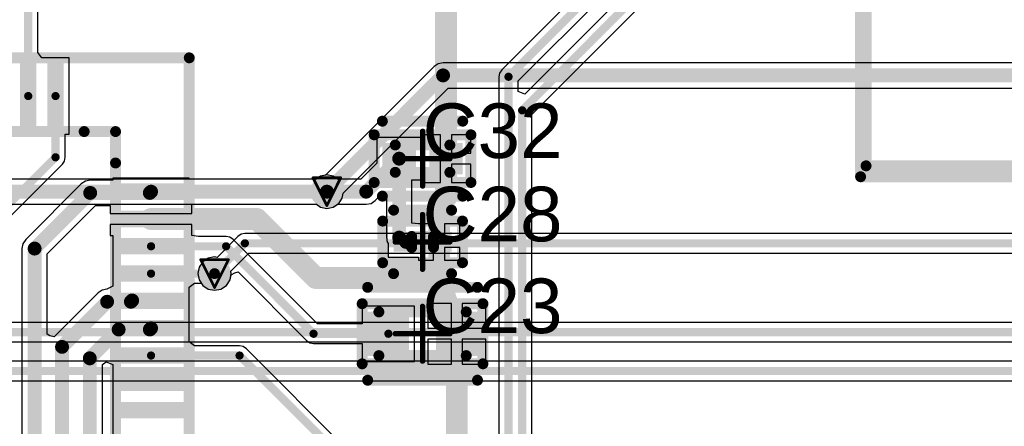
# Model space of a CAD drawing. Header units: millimetres. Extents: x 9.4 to 105.2, y 7.6 to 67.1.
# Tile 148 of 152: x 73 to 91, y 44.9 to 52.3. Entities that reach past the tile are written whole.
import ezdxf

# ---------------------------------------------------------------- set-up
doc = ezdxf.new("R2010")
doc.units = ezdxf.units.MM
for name, color, linetype in [('BottomLayer', 5, 'Continuous'), ('BottomSolder', 6, 'Continuous'), ('DrillDrawing', 1, 'Continuous'), ('Mechanical16', 56, 'Continuous'), ('Mechanical2', 216, 'Continuous'), ('Mechanical3', 76, 'Continuous'), ('Mechanical5', 56, 'Continuous'), ('TopLayer', 1, 'Continuous'), ('TopOverlay', 2, 'Continuous'), ('TopPaste', 8, 'Continuous'), ('TopSolder', 216, 'Continuous'), ('ViaHoleLayer', 16, 'Continuous')]:
    doc.layers.add(name, color=color, linetype=linetype)
doc.styles.add('Arial', font='arial.ttf', dxfattribs={"height": 0.2})

msp = doc.modelspace()

# ---------------------------------------------------------------- hatches: boundary and pattern name
at = {"layer": 'BottomLayer'}
h = msp.add_hatch(color=5, dxfattribs=at)
edge = h.paths.add_edge_path()
edge.add_arc((78.638, 49.18), 0.2, 0, 360)
h = msp.add_hatch(color=5, dxfattribs=at)
edge = h.paths.add_edge_path()
edge.add_arc((76.581, 47.68), 0.2, 0, 360)
at = {"layer": 'BottomSolder'}
h = msp.add_hatch(color=6, dxfattribs=at)
edge = h.paths.add_edge_path()
edge.add_arc((78.638, 49.18), 0.3, 0, 360)
h = msp.add_hatch(color=6, dxfattribs=at)
edge = h.paths.add_edge_path()
edge.add_arc((76.581, 47.68), 0.3, 0, 360)
at = {"layer": 'TopLayer'}
for points in [[(73.017, 51.53), (73.317, 51.53), (73.317, 50.33), (73.017, 50.33)], [(73.517, 51.53), (73.817, 51.53), (73.817, 50.33), (73.517, 50.33)], [(79.655, 50.07), (80.27, 50.07), (80.27, 49.498), (79.655, 49.498)], [(80.512, 50.07), (81.127, 50.07), (81.127, 49.498), (80.512, 49.498)], [(74.817, 49.33), (76.017, 49.33), (76.017, 49.03), (74.817, 49.03)], [(74.817, 48.83), (76.017, 48.83), (76.017, 48.53), (74.817, 48.53)], [(79.86, 48.441), (80.316, 48.441), (80.316, 48.079), (79.86, 48.079)], [(80.466, 48.441), (80.922, 48.441), (80.922, 48.079), (80.466, 48.079)], [(74.817, 48.33), (76.017, 48.33), (76.017, 48.03), (74.817, 48.03)], [(74.817, 47.83), (76.017, 47.83), (76.017, 47.53), (74.817, 47.53)], [(74.817, 47.33), (76.017, 47.33), (76.017, 47.03), (74.817, 47.03)], [(79.385, 46.985), (80.143, 46.985), (80.143, 46.173), (79.385, 46.173)], [(80.639, 46.985), (81.397, 46.985), (81.397, 46.173), (80.639, 46.173)], [(74.817, 46.83), (76.017, 46.83), (76.017, 46.53), (74.817, 46.53)], [(74.817, 46.33), (76.017, 46.33), (76.017, 46.03), (74.817, 46.03)], [(74.817, 45.83), (76.017, 45.83), (76.017, 45.53), (74.817, 45.53)], [(74.817, 45.33), (76.017, 45.33), (76.017, 45.03), (74.817, 45.03)]]:
    msp.add_hatch(color=1, dxfattribs=at).paths.add_polyline_path(points)
h = msp.add_hatch(color=1, dxfattribs=at)
edge = h.paths.add_edge_path()
edge.add_arc((78.638, 49.18), 0.2, 0, 360)
h = msp.add_hatch(color=1, dxfattribs=at)
edge = h.paths.add_edge_path()
edge.add_arc((76.581, 47.68), 0.2, 0, 360)
at = {"layer": 'TopPaste'}
for points in [[(73.017, 51.53), (73.317, 51.53), (73.317, 50.33), (73.017, 50.33)], [(73.517, 51.53), (73.817, 51.53), (73.817, 50.33), (73.517, 50.33)], [(79.655, 50.07), (80.27, 50.07), (80.27, 49.498), (79.655, 49.498)], [(80.512, 50.07), (81.127, 50.07), (81.127, 49.498), (80.512, 49.498)], [(74.817, 49.33), (76.017, 49.33), (76.017, 49.03), (74.817, 49.03)], [(74.817, 48.83), (76.017, 48.83), (76.017, 48.53), (74.817, 48.53)], [(79.86, 48.441), (80.316, 48.441), (80.316, 48.079), (79.86, 48.079)], [(80.466, 48.441), (80.922, 48.441), (80.922, 48.079), (80.466, 48.079)], [(74.817, 48.33), (76.017, 48.33), (76.017, 48.03), (74.817, 48.03)], [(74.817, 47.83), (76.017, 47.83), (76.017, 47.53), (74.817, 47.53)], [(74.817, 47.33), (76.017, 47.33), (76.017, 47.03), (74.817, 47.03)], [(79.385, 46.985), (80.143, 46.985), (80.143, 46.173), (79.385, 46.173)], [(80.639, 46.985), (81.397, 46.985), (81.397, 46.173), (80.639, 46.173)], [(74.817, 46.83), (76.017, 46.83), (76.017, 46.53), (74.817, 46.53)], [(74.817, 46.33), (76.017, 46.33), (76.017, 46.03), (74.817, 46.03)], [(74.817, 45.83), (76.017, 45.83), (76.017, 45.53), (74.817, 45.53)], [(74.817, 45.33), (76.017, 45.33), (76.017, 45.03), (74.817, 45.03)]]:
    msp.add_hatch(color=8, dxfattribs=at).paths.add_polyline_path(points)
at = {"layer": 'TopSolder'}
for points in [[(73.017, 51.53), (73.317, 51.53), (73.317, 50.33), (73.017, 50.33)], [(73.517, 51.53), (73.817, 51.53), (73.817, 50.33), (73.517, 50.33)], [(79.655, 50.07), (80.27, 50.07), (80.27, 49.498), (79.655, 49.498)], [(80.512, 50.07), (81.127, 50.07), (81.127, 49.498), (80.512, 49.498)], [(74.817, 49.33), (76.017, 49.33), (76.017, 49.03), (74.817, 49.03)], [(74.817, 48.83), (76.017, 48.83), (76.017, 48.53), (74.817, 48.53)], [(79.86, 48.441), (80.316, 48.441), (80.316, 48.079), (79.86, 48.079)], [(80.466, 48.441), (80.922, 48.441), (80.922, 48.079), (80.466, 48.079)], [(74.817, 48.33), (76.017, 48.33), (76.017, 48.03), (74.817, 48.03)], [(74.817, 47.83), (76.017, 47.83), (76.017, 47.53), (74.817, 47.53)], [(74.817, 47.33), (76.017, 47.33), (76.017, 47.03), (74.817, 47.03)], [(79.385, 46.985), (80.143, 46.985), (80.143, 46.173), (79.385, 46.173)], [(80.639, 46.985), (81.397, 46.985), (81.397, 46.173), (80.639, 46.173)], [(74.817, 46.83), (76.017, 46.83), (76.017, 46.53), (74.817, 46.53)], [(74.817, 46.33), (76.017, 46.33), (76.017, 46.03), (74.817, 46.03)], [(74.817, 45.83), (76.017, 45.83), (76.017, 45.53), (74.817, 45.53)], [(74.817, 45.33), (76.017, 45.33), (76.017, 45.03), (74.817, 45.03)]]:
    msp.add_hatch(color=216, dxfattribs=at).paths.add_polyline_path(points)
h = msp.add_hatch(color=216, dxfattribs=at)
edge = h.paths.add_edge_path()
edge.add_arc((78.638, 49.18), 0.3, 0, 360)
h = msp.add_hatch(color=216, dxfattribs=at)
edge = h.paths.add_edge_path()
edge.add_arc((76.581, 47.68), 0.3, 0, 360)
at = {"layer": 'ViaHoleLayer'}
h = msp.add_hatch(color=16, dxfattribs=at)
edge = h.paths.add_edge_path()
edge.add_arc((78.638, 49.18), 0.1, 0, 360)
h = msp.add_hatch(color=16, dxfattribs=at)
edge = h.paths.add_edge_path()
edge.add_arc((76.581, 47.68), 0.1, 0, 360)

# ---------------------------------------------------------------- linework, layer by layer
at = {"layer": 'BottomLayer'}
for p, q in [((80.603, 51.472), (78.612, 49.481)), ((80.678, 51.522), (80.603, 51.472)), ((80.766, 51.539), (80.678, 51.522)), ((101.03, 51.539), (80.766, 51.539)), ((78.939, 49.153), (80.862, 51.077)), ((80.862, 51.077), (101.03, 51.077)), ((78.521, 49.463), (78.445, 49.411)), ((78.612, 49.481), (78.521, 49.463)), ((78.445, 49.411), (62.439, 49.411)), ((78.855, 48.964), (78.921, 49.063)), ((78.921, 49.063), (78.939, 49.153)), ((62.535, 48.949), (78.445, 48.949)), ((78.445, 48.949), (78.521, 48.897)), ((78.521, 48.897), (78.638, 48.874)), ((78.638, 48.874), (78.755, 48.897)), ((78.755, 48.897), (78.855, 48.964)), ((77.009, 48.361), (76.626, 47.977)), ((77.067, 48.399), (77.009, 48.361)), ((77.136, 48.413), (77.067, 48.399)), ((100.301, 48.413), (77.136, 48.413)), ((76.581, 47.986), (76.464, 47.963)), ((76.626, 47.977), (76.581, 47.986)), ((76.878, 47.725), (77.209, 48.056)), ((77.209, 48.056), (100.375, 48.056)), ((76.298, 47.797), (76.275, 47.68)), ((76.365, 47.896), (76.298, 47.797)), ((76.464, 47.963), (76.365, 47.896)), ((76.275, 47.68), (76.298, 47.563)), ((76.864, 47.563), (76.887, 47.68)), ((76.887, 47.68), (76.878, 47.725)), ((76.298, 47.563), (76.365, 47.464)), ((76.365, 47.464), (76.464, 47.397)), ((76.698, 47.397), (76.797, 47.464)), ((76.797, 47.464), (76.864, 47.563)), ((76.464, 47.397), (76.581, 47.374)), ((76.581, 47.374), (76.698, 47.397)), ((100.479, 46.787), (71.616, 46.787)), ((71.616, 46.431), (100.553, 46.431)), ((101.061, 46.076), (67.409, 46.076)), ((67.409, 45.719), (101.061, 45.719))]:
    msp.add_line(p, q, dxfattribs=at)
for points, const_width in [([(78.638, 49.18), (80.766, 51.308)], 0.254), ([(80.766, 51.308), (101.645, 51.308)], 0.254), ([(62.439, 49.18), (78.638, 49.18)], 0.254), ([(76.581, 47.68), (77.136, 48.235)], 0.15), ([(77.136, 48.235), (100.375, 48.235)], 0.15), ([(71.374, 46.609), (100.553, 46.609)], 0.15), ([(67.167, 45.898), (101.645, 45.898)], 0.15)]:
    msp.add_lwpolyline(points, dxfattribs=dict(at, const_width=const_width))
for points, const_width in [([(80.703, 51.308, 1), (80.83, 51.308, 1)], 0.127), ([(80.703, 51.308, 1), (80.83, 51.308, 1)], 0.127), ([(78.575, 49.18, 1), (78.702, 49.18, 1)], 0.127), ([(78.575, 49.18, 1), (78.702, 49.18, 1)], 0.127), ([(77.098, 48.235, 1), (77.173, 48.235, 1)], 0.075), ([(77.098, 48.235, 1), (77.173, 48.235, 1)], 0.075), ([(76.543, 47.68, 1), (76.619, 47.68, 1)], 0.075)]:
    msp.add_lwpolyline(points, format="xyb", close=True, dxfattribs=dict(at, const_width=const_width))
at = {"layer": 'DrillDrawing', "const_width": 0.0508}
for points in [[(78.384, 49.434), (78.892, 49.434)], [(78.384, 49.434), (78.638, 48.926)], [(78.638, 48.926), (78.892, 49.434)], [(76.327, 47.934), (76.835, 47.934)], [(76.327, 47.934), (76.581, 47.426)], [(76.581, 47.426), (76.835, 47.934)]]:
    msp.add_lwpolyline(points, dxfattribs=at)
at = {"layer": 'DrillDrawing', "const_width": 0.0254}
for points in [[(78.372, 49.434, 1), (78.397, 49.434, 1)], [(78.372, 49.434, 1), (78.397, 49.434, 1)], [(78.88, 49.434, 1), (78.905, 49.434, 1)], [(78.88, 49.434, 1), (78.905, 49.434, 1)], [(78.626, 48.926, 1), (78.651, 48.926, 1)], [(78.626, 48.926, 1), (78.651, 48.926, 1)], [(76.314, 47.934, 1), (76.34, 47.934, 1)], [(76.314, 47.934, 1), (76.34, 47.934, 1)], [(76.822, 47.934, 1), (76.848, 47.934, 1)], [(76.822, 47.934, 1), (76.848, 47.934, 1)], [(76.568, 47.426, 1), (76.594, 47.426, 1)], [(76.568, 47.426, 1), (76.594, 47.426, 1)]]:
    msp.add_lwpolyline(points, format="xyb", close=True, dxfattribs=at)
at = {"layer": 'Mechanical16', "const_width": 0.1}
for points in [[(80.391, 49.284), (80.391, 50.284)], [(79.891, 49.784), (80.891, 49.784)], [(80.391, 47.76), (80.391, 48.76)], [(79.891, 48.26), (80.891, 48.26)], [(80.391, 46.079), (80.391, 47.079)], [(79.891, 46.579), (80.891, 46.579)]]:
    msp.add_lwpolyline(points, dxfattribs=at)
at = {"layer": 'Mechanical16', "const_width": 0.05}
for points in [[(80.366, 50.284, 1), (80.416, 50.284, 1)], [(79.866, 49.784, 1), (79.916, 49.784, 1)], [(80.866, 49.784, 1), (80.916, 49.784, 1)], [(80.366, 49.284, 1), (80.416, 49.284, 1)], [(80.366, 48.76, 1), (80.416, 48.76, 1)], [(79.866, 48.26, 1), (79.916, 48.26, 1)], [(80.866, 48.26, 1), (80.916, 48.26, 1)], [(80.366, 47.76, 1), (80.416, 47.76, 1)], [(80.366, 47.079, 1), (80.416, 47.079, 1)], [(79.866, 46.579, 1), (79.916, 46.579, 1)], [(80.866, 46.579, 1), (80.916, 46.579, 1)], [(80.366, 46.079, 1), (80.416, 46.079, 1)]]:
    msp.add_lwpolyline(points, format="xyb", close=True, dxfattribs=at)
at = {"layer": 'Mechanical2', "const_width": 0.2}
for points in [[(88.515, 49.653), (88.515, 61.853)], [(60.567, 50.28), (74.767, 50.28)], [(74.767, 36.08), (74.767, 50.28)], [(79.891, 49.534), (79.891, 50.034)], [(79.891, 50.034), (80.891, 50.034)], [(80.891, 49.534), (80.891, 50.034)], [(79.891, 49.534), (80.891, 49.534)], [(88.515, 49.653), (100.715, 49.653)], [(80.191, 48.16), (80.191, 48.36)], [(80.191, 48.36), (80.591, 48.36)], [(80.591, 48.16), (80.591, 48.36)], [(80.191, 48.16), (80.591, 48.16)], [(79.591, 46.179), (79.591, 46.979)], [(79.591, 46.979), (81.191, 46.979)], [(81.191, 46.179), (81.191, 46.979)], [(79.591, 46.179), (81.191, 46.179)]]:
    msp.add_lwpolyline(points, dxfattribs=at)
at = {"layer": 'Mechanical2', "const_width": 0.1}
for points in [[(74.717, 50.28, 1), (74.817, 50.28, 1)], [(74.717, 50.28, 1), (74.817, 50.28, 1)], [(79.841, 50.034, 1), (79.941, 50.034, 1)], [(79.841, 50.034, 1), (79.941, 50.034, 1)], [(80.841, 50.034, 1), (80.941, 50.034, 1)], [(80.841, 50.034, 1), (80.941, 50.034, 1)], [(79.841, 49.534, 1), (79.941, 49.534, 1)], [(79.841, 49.534, 1), (79.941, 49.534, 1)], [(80.841, 49.534, 1), (80.941, 49.534, 1)], [(80.841, 49.534, 1), (80.941, 49.534, 1)], [(88.465, 49.653, 1), (88.565, 49.653, 1)], [(88.465, 49.653, 1), (88.565, 49.653, 1)], [(80.141, 48.36, 1), (80.241, 48.36, 1)], [(80.141, 48.36, 1), (80.241, 48.36, 1)], [(80.541, 48.36, 1), (80.641, 48.36, 1)], [(80.541, 48.36, 1), (80.641, 48.36, 1)], [(80.141, 48.16, 1), (80.241, 48.16, 1)], [(80.141, 48.16, 1), (80.241, 48.16, 1)], [(80.541, 48.16, 1), (80.641, 48.16, 1)], [(80.541, 48.16, 1), (80.641, 48.16, 1)], [(79.541, 46.979, 1), (79.641, 46.979, 1)], [(79.541, 46.979, 1), (79.641, 46.979, 1)], [(81.141, 46.979, 1), (81.241, 46.979, 1)], [(81.141, 46.979, 1), (81.241, 46.979, 1)], [(79.541, 46.179, 1), (79.641, 46.179, 1)], [(79.541, 46.179, 1), (79.641, 46.179, 1)], [(81.141, 46.179, 1), (81.241, 46.179, 1)], [(81.141, 46.179, 1), (81.241, 46.179, 1)]]:
    msp.add_lwpolyline(points, format="xyb", close=True, dxfattribs=at)
at = {"layer": 'Mechanical3', "const_width": 0.2}
for points in [[(88.415, 49.453), (88.415, 62.053)], [(59.217, 51.63), (76.117, 51.63)], [(76.117, 34.73), (76.117, 51.63)], [(79.505, 49.348), (79.505, 50.22)], [(79.505, 50.22), (81.277, 50.22)], [(81.277, 49.348), (81.277, 50.22)], [(79.505, 49.348), (81.277, 49.348)], [(88.415, 49.453), (100.815, 49.453)], [(79.66, 47.879), (79.66, 48.641)], [(79.66, 48.641), (81.122, 48.641)], [(81.122, 47.879), (81.122, 48.641)], [(79.66, 47.879), (81.122, 47.879)], [(79.285, 46.029), (79.285, 47.129)], [(79.285, 47.129), (81.497, 47.129)], [(81.497, 46.029), (81.497, 47.129)], [(79.285, 46.029), (81.497, 46.029)]]:
    msp.add_lwpolyline(points, dxfattribs=at)
at = {"layer": 'Mechanical3', "const_width": 0.1}
for points in [[(76.067, 51.63, 1), (76.167, 51.63, 1)], [(76.067, 51.63, 1), (76.167, 51.63, 1)], [(79.455, 50.22, 1), (79.555, 50.22, 1)], [(79.455, 50.22, 1), (79.555, 50.22, 1)], [(81.227, 50.22, 1), (81.327, 50.22, 1)], [(81.227, 50.22, 1), (81.327, 50.22, 1)], [(79.455, 49.348, 1), (79.555, 49.348, 1)], [(79.455, 49.348, 1), (79.555, 49.348, 1)], [(81.227, 49.348, 1), (81.327, 49.348, 1)], [(81.227, 49.348, 1), (81.327, 49.348, 1)], [(88.365, 49.453, 1), (88.465, 49.453, 1)], [(88.365, 49.453, 1), (88.465, 49.453, 1)], [(79.61, 48.641, 1), (79.71, 48.641, 1)], [(79.61, 48.641, 1), (79.71, 48.641, 1)], [(81.072, 48.641, 1), (81.172, 48.641, 1)], [(81.072, 48.641, 1), (81.172, 48.641, 1)], [(79.61, 47.879, 1), (79.71, 47.879, 1)], [(79.61, 47.879, 1), (79.71, 47.879, 1)], [(81.072, 47.879, 1), (81.172, 47.879, 1)], [(81.072, 47.879, 1), (81.172, 47.879, 1)], [(79.235, 47.129, 1), (79.335, 47.129, 1)], [(79.235, 47.129, 1), (79.335, 47.129, 1)], [(81.447, 47.129, 1), (81.547, 47.129, 1)], [(81.447, 47.129, 1), (81.547, 47.129, 1)], [(79.235, 46.029, 1), (79.335, 46.029, 1)], [(79.235, 46.029, 1), (79.335, 46.029, 1)], [(81.447, 46.029, 1), (81.547, 46.029, 1)], [(81.447, 46.029, 1), (81.547, 46.029, 1)]]:
    msp.add_lwpolyline(points, format="xyb", close=True, dxfattribs=at)
at = {"layer": 'Mechanical5', "const_width": 0.2}
for points in [[(88.415, 49.453), (88.415, 62.053)], [(59.217, 51.63), (76.117, 51.63)], [(76.117, 34.73), (76.117, 51.63)], [(79.505, 49.348), (79.505, 50.22)], [(79.505, 50.22), (81.277, 50.22)], [(81.277, 49.348), (81.277, 50.22)], [(79.505, 49.348), (81.277, 49.348)], [(88.415, 49.453), (100.815, 49.453)], [(79.66, 47.879), (79.66, 48.641)], [(79.66, 48.641), (81.122, 48.641)], [(81.122, 47.879), (81.122, 48.641)], [(79.66, 47.879), (81.122, 47.879)], [(79.285, 46.029), (79.285, 47.129)], [(79.285, 47.129), (81.497, 47.129)], [(81.497, 46.029), (81.497, 47.129)], [(79.285, 46.029), (81.497, 46.029)]]:
    msp.add_lwpolyline(points, dxfattribs=at)
at = {"layer": 'Mechanical5', "const_width": 0.1}
for points in [[(76.067, 51.63, 1), (76.167, 51.63, 1)], [(76.067, 51.63, 1), (76.167, 51.63, 1)], [(79.455, 50.22, 1), (79.555, 50.22, 1)], [(79.455, 50.22, 1), (79.555, 50.22, 1)], [(81.227, 50.22, 1), (81.327, 50.22, 1)], [(81.227, 50.22, 1), (81.327, 50.22, 1)], [(79.455, 49.348, 1), (79.555, 49.348, 1)], [(79.455, 49.348, 1), (79.555, 49.348, 1)], [(81.227, 49.348, 1), (81.327, 49.348, 1)], [(81.227, 49.348, 1), (81.327, 49.348, 1)], [(88.365, 49.453, 1), (88.465, 49.453, 1)], [(88.365, 49.453, 1), (88.465, 49.453, 1)], [(79.61, 48.641, 1), (79.71, 48.641, 1)], [(79.61, 48.641, 1), (79.71, 48.641, 1)], [(81.072, 48.641, 1), (81.172, 48.641, 1)], [(81.072, 48.641, 1), (81.172, 48.641, 1)], [(79.61, 47.879, 1), (79.71, 47.879, 1)], [(79.61, 47.879, 1), (79.71, 47.879, 1)], [(81.072, 47.879, 1), (81.172, 47.879, 1)], [(81.072, 47.879, 1), (81.172, 47.879, 1)], [(79.235, 47.129, 1), (79.335, 47.129, 1)], [(79.235, 47.129, 1), (79.335, 47.129, 1)], [(81.447, 47.129, 1), (81.547, 47.129, 1)], [(81.447, 47.129, 1), (81.547, 47.129, 1)], [(79.235, 46.029, 1), (79.335, 46.029, 1)], [(79.235, 46.029, 1), (79.335, 46.029, 1)], [(81.447, 46.029, 1), (81.547, 46.029, 1)], [(81.447, 46.029, 1), (81.547, 46.029, 1)]]:
    msp.add_lwpolyline(points, format="xyb", close=True, dxfattribs=at)
at = {"layer": 'TopLayer'}
for p, q in [((89.416, 58.985), (81.84, 51.409)), ((82.144, 51.209), (89.668, 58.733)), ((89.467, 58.172), (82.262, 50.967)), ((82.394, 50.595), (89.719, 57.92)), ((73.346, 51.727), (73.346, 56.329)), ((73.417, 51.63), (73.346, 51.727)), ((73.917, 51.63), (73.417, 51.63)), ((73.917, 50.23), (73.917, 51.63)), ((81.84, 51.409), (81.801, 51.351)), ((81.801, 51.351), (81.787, 51.283)), ((81.787, 51.283), (81.787, 42.012)), ((82.144, 51.016), (82.144, 51.209)), ((82.262, 50.967), (82.144, 51.016)), ((82.394, 41.019), (82.394, 50.595)), ((73.846, 49.809), (73.846, 50.23)), ((73.846, 50.23), (73.917, 50.23)), ((80.362, 50.17), (79.555, 50.17)), ((79.555, 50.17), (79.555, 49.704)), ((80.72, 50.22), (80.362, 50.22)), ((80.362, 50.22), (80.362, 50.17)), ((80.72, 49.784), (80.72, 50.22)), ((81.277, 50.22), (80.92, 50.22)), ((80.92, 50.22), (80.92, 49.884)), ((81.277, 49.884), (81.277, 50.22)), ((73.832, 49.741), (73.846, 49.809)), ((80.72, 49.348), (80.72, 49.784)), ((80.92, 49.884), (81.277, 49.884)), ((71.552, 47.442), (73.793, 49.683)), ((73.793, 49.683), (73.832, 49.741)), ((79.555, 49.704), (79.263, 49.411)), ((81.277, 49.684), (80.92, 49.684)), ((80.92, 49.684), (80.92, 49.348)), ((81.277, 49.348), (81.277, 49.684)), ((76.117, 49.43), (74.717, 49.43)), ((74.717, 49.43), (74.717, 49.388)), ((76.117, 49.411), (76.117, 49.43)), ((78.521, 49.463), (78.445, 49.411)), ((78.638, 49.486), (78.521, 49.463)), ((78.755, 49.463), (78.638, 49.486)), ((78.832, 49.411), (78.755, 49.463)), ((74.139, 49.321), (73.121, 48.302)), ((74.214, 49.371), (74.139, 49.321)), ((74.303, 49.388), (74.214, 49.371)), ((74.717, 49.388), (74.303, 49.388)), ((78.445, 49.411), (76.117, 49.411)), ((79.263, 49.411), (78.832, 49.411)), ((80.194, 48.602), (80.194, 49.398)), ((80.194, 49.398), (80.362, 49.398)), ((80.362, 49.398), (80.362, 49.348)), ((80.362, 49.348), (80.72, 49.348)), ((80.92, 49.348), (81.277, 49.348)), ((79.522, 49.016), (79.614, 49.108)), ((79.614, 49.108), (79.731, 49.059)), ((73.516, 48.042), (74.399, 48.926)), ((74.399, 48.926), (74.667, 48.926)), ((74.667, 48.926), (74.667, 48.78)), ((76.167, 48.78), (76.167, 48.949)), ((76.167, 48.949), (78.445, 48.949)), ((78.445, 48.949), (78.521, 48.897)), ((78.521, 48.897), (78.638, 48.874)), ((78.638, 48.874), (78.755, 48.897)), ((78.755, 48.897), (78.832, 48.949)), ((78.832, 48.949), (79.358, 48.949)), ((79.358, 48.949), (79.447, 48.966)), ((79.447, 48.966), (79.522, 49.016)), ((79.731, 49.059), (79.731, 48.339)), ((74.667, 48.78), (76.167, 48.78)), ((76.167, 48.58), (74.667, 48.58)), ((74.667, 48.58), (74.667, 48.38)), ((76.167, 48.38), (76.167, 48.58)), ((80.316, 48.591), (80.194, 48.602)), ((80.594, 48.591), (80.316, 48.591)), ((80.316, 48.591), (80.316, 48.591)), ((80.594, 48.26), (80.594, 48.591)), ((81.072, 48.591), (80.794, 48.591)), ((80.794, 48.591), (80.794, 48.36)), ((81.072, 48.36), (81.072, 48.591)), ((74.667, 48.38), (74.717, 48.38)), ((74.717, 48.38), (74.717, 47.93)), ((76.285, 48.358), (76.167, 48.38)), ((76.793, 48.358), (76.285, 48.358)), ((76.861, 48.345), (76.793, 48.358)), ((76.919, 48.306), (76.861, 48.345)), ((79.731, 48.339), (79.736, 48.313)), ((80.794, 48.36), (81.072, 48.36)), ((73.07, 48.227), (73.053, 48.138)), ((73.121, 48.302), (73.07, 48.227)), ((78.467, 46.758), (76.919, 48.306)), ((79.736, 48.313), (79.737, 48.286)), ((79.737, 48.286), (79.745, 48.269)), ((79.745, 48.269), (79.749, 48.25)), ((79.749, 48.25), (79.76, 48.232)), ((79.76, 48.232), (79.76, 47.979)), ((80.594, 47.929), (80.594, 48.26)), ((81.072, 48.16), (80.794, 48.16)), ((80.794, 48.16), (80.794, 47.929)), ((81.072, 47.929), (81.072, 48.16)), ((73.053, 48.138), (73.053, 41.425)), ((73.516, 46.57), (73.516, 48.042)), ((79.76, 47.979), (80.316, 47.979)), ((80.316, 47.979), (80.316, 47.929)), ((74.717, 47.93), (74.717, 47.451)), ((80.316, 47.929), (80.594, 47.929)), ((80.794, 47.929), (81.072, 47.929)), ((76.864, 47.563), (76.883, 47.658)), ((76.883, 47.658), (76.949, 47.695)), ((76.949, 47.695), (77.01, 47.71)), ((77.01, 47.71), (78.267, 46.453)), ((74.717, 47.451), (74.617, 47.399)), ((76.117, 47.43), (76.215, 47.502)), ((76.215, 47.502), (76.339, 47.502)), ((76.339, 47.502), (76.365, 47.464)), ((76.365, 47.464), (76.464, 47.397)), ((76.698, 47.397), (76.797, 47.464)), ((76.797, 47.464), (76.864, 47.563)), ((74.449, 47.329), (73.643, 46.522)), ((74.524, 47.379), (74.449, 47.329)), ((74.605, 47.395), (74.524, 47.379)), ((74.617, 47.399), (74.605, 47.395)), ((76.117, 46.93), (76.117, 47.43)), ((76.464, 47.397), (76.581, 47.374)), ((76.581, 47.374), (76.698, 47.397)), ((80.243, 47.085), (79.285, 47.085)), ((79.285, 47.085), (79.285, 46.758)), ((80.243, 46.073), (80.243, 47.085)), ((80.918, 47.135), (80.489, 47.135)), ((80.489, 47.135), (80.489, 46.679)), ((80.918, 46.679), (80.918, 47.135)), ((81.547, 47.135), (81.118, 47.135)), ((81.118, 47.135), (81.118, 46.679)), ((81.547, 46.679), (81.547, 47.135)), ((76.117, 46.43), (76.117, 46.93)), ((79.285, 46.758), (78.467, 46.758)), ((73.566, 46.539), (73.516, 46.57)), ((73.643, 46.522), (73.566, 46.539)), ((80.489, 46.679), (80.918, 46.679)), ((81.118, 46.679), (81.547, 46.679)), ((76.215, 46.358), (76.117, 46.43)), ((77.038, 46.358), (76.215, 46.358)), ((77.106, 46.345), (77.038, 46.358)), ((78.267, 46.453), (78.325, 46.414)), ((78.325, 46.414), (78.393, 46.401)), ((78.393, 46.401), (79.285, 46.401)), ((79.285, 46.401), (79.285, 46.073)), ((80.918, 46.479), (80.489, 46.479)), ((80.489, 46.479), (80.489, 46.023)), ((80.918, 46.023), (80.918, 46.479)), ((81.547, 46.479), (81.118, 46.479)), ((81.118, 46.479), (81.118, 46.023)), ((81.547, 46.023), (81.547, 46.479)), ((77.164, 46.306), (77.106, 46.345)), ((81.365, 42.105), (77.164, 46.306)), ((74.526, 46.014), (74.595, 46.068)), ((74.526, 37.282), (74.526, 46.014)), ((74.595, 46.068), (74.717, 46.014)), ((74.717, 46.014), (74.717, 45.93)), ((79.285, 46.073), (80.243, 46.073)), ((80.489, 46.023), (80.918, 46.023)), ((81.118, 46.023), (81.547, 46.023)), ((74.717, 45.93), (74.717, 45.93)), ((74.717, 45.93), (74.717, 45.93)), ((74.717, 45.93), (74.717, 45.43)), ((74.717, 45.43), (74.717, 45.303)), ((74.717, 45.303), (74.717, 44.557))]:
    msp.add_line(p, q, dxfattribs=at)
for points, const_width in [([(81.966, 51.283), (89.713, 59.03)], 0.15), ([(82.216, 50.669), (89.764, 58.217)], 0.15), ([(73.167, 50.93), (73.167, 56.403)], 0.15), ([(80.82, 49.784), (80.82, 52.634)], 0.4), ([(81.966, 41.123), (81.966, 51.283)], 0.15), ([(73.667, 49.809), (73.667, 50.93)], 0.15), ([(82.216, 41.019), (82.216, 50.669)], 0.15), ([(80.82, 49.072), (80.82, 49.784)], 0.4), ([(71.374, 47.516), (73.667, 49.809)], 0.15), ([(79.358, 49.18), (79.962, 49.784)], 0.254), ([(79.962, 48.339), (79.962, 49.784)], 0.254), ([(73.284, 48.138), (74.303, 49.157)], 0.254), ([(74.303, 49.157), (75.394, 49.157)], 0.254), ([(75.394, 49.157), (75.417, 49.18)], 0.254), ([(75.417, 49.18), (78.638, 49.18)], 0.254), ([(78.638, 49.18), (79.358, 49.18)], 0.254), ([(80.694, 48.946), (80.82, 49.072)], 0.4), ([(80.694, 48.26), (80.694, 48.946)], 0.4), ([(75.417, 48.68), (77.355, 48.68)], 0.4), ([(77.355, 48.68), (78.435, 47.6)], 0.4), ([(79.962, 48.339), (80.088, 48.26)], 0.254), ([(80.694, 47.826), (80.694, 48.26)], 0.4), ([(73.284, 37.409), (73.284, 48.138)], 0.254), ([(75.417, 48.18), (76.793, 48.18)], 0.15), ([(76.793, 48.18), (78.393, 46.579)], 0.15), ([(80.467, 47.6), (80.694, 47.826)], 0.4), ([(80.694, 47.6), (80.694, 47.826)], 0.4), ([(78.435, 47.6), (80.467, 47.6)], 0.4), ([(80.694, 47.6), (81.018, 46.579)], 0.4), ([(75.417, 47.68), (76.581, 47.68)], 0.15), ([(73.787, 46.339), (74.613, 47.165)], 0.254), ([(74.613, 47.165), (75.048, 47.165)], 0.254), ([(75.048, 47.165), (75.071, 47.188)], 0.254), ([(74.295, 46.129), (74.823, 46.657)], 0.254), ([(74.823, 46.657), (75.394, 46.657)], 0.254), ([(75.394, 46.657), (75.417, 46.68)], 0.254), ([(81.018, 43.137), (81.018, 46.579)], 0.4), ([(78.393, 46.579), (79.764, 46.579)], 0.15), ([(73.787, 36.957), (73.787, 46.339)], 0.254), ([(74.295, 37.167), (74.295, 46.129)], 0.254), ([(75.417, 46.18), (77.038, 46.18)], 0.15), ([(77.038, 46.18), (81.41, 41.808)], 0.15)]:
    msp.add_lwpolyline(points, dxfattribs=dict(at, const_width=const_width))
for points, const_width in [([(81.928, 51.283, 1), (82.003, 51.283, 1)], 0.075), ([(81.928, 51.283, 1), (82.003, 51.283, 1)], 0.075), ([(73.13, 50.93, 1), (73.205, 50.93, 1)], 0.075), ([(73.63, 50.93, 1), (73.705, 50.93, 1)], 0.075), ([(82.178, 50.669, 1), (82.253, 50.669, 1)], 0.075), ([(82.178, 50.669, 1), (82.253, 50.669, 1)], 0.075), ([(80.72, 49.784, 1), (80.92, 49.784, 1)], 0.2), ([(80.72, 49.784, 1), (80.92, 49.784, 1)], 0.2), ([(73.63, 49.809, 1), (73.705, 49.809, 1)], 0.075), ([(73.63, 49.809, 1), (73.705, 49.809, 1)], 0.075), ([(79.899, 49.784, 1), (80.026, 49.784, 1)], 0.127), ([(79.899, 49.784, 1), (80.026, 49.784, 1)], 0.127), ([(74.239, 49.157, 1), (74.366, 49.157, 1)], 0.127), ([(74.239, 49.157, 1), (74.366, 49.157, 1)], 0.127), ([(75.331, 49.157, 1), (75.458, 49.157, 1)], 0.127), ([(75.331, 49.157, 1), (75.458, 49.157, 1)], 0.127), ([(75.354, 49.18, 1), (75.481, 49.18, 1)], 0.127), ([(75.354, 49.18, 1), (75.481, 49.18, 1)], 0.127), ([(78.575, 49.18, 1), (78.702, 49.18, 1)], 0.127), ([(78.575, 49.18, 1), (78.702, 49.18, 1)], 0.127), ([(79.295, 49.18, 1), (79.422, 49.18, 1)], 0.127), ([(79.295, 49.18, 1), (79.422, 49.18, 1)], 0.127), ([(80.72, 49.072, 1), (80.92, 49.072, 1)], 0.2), ([(80.72, 49.072, 1), (80.92, 49.072, 1)], 0.2), ([(80.594, 48.946, 1), (80.794, 48.946, 1)], 0.2), ([(80.594, 48.946, 1), (80.794, 48.946, 1)], 0.2), ([(75.317, 48.68, 1), (75.517, 48.68, 1)], 0.2), ([(77.255, 48.68, 1), (77.455, 48.68, 1)], 0.2), ([(77.255, 48.68, 1), (77.455, 48.68, 1)], 0.2), ([(79.899, 48.339, 1), (80.026, 48.339, 1)], 0.127), ([(79.899, 48.339, 1), (80.026, 48.339, 1)], 0.127), ([(80.025, 48.26, 1), (80.152, 48.26, 1)], 0.127), ([(80.594, 48.26, 1), (80.794, 48.26, 1)], 0.2), ([(80.594, 48.26, 1), (80.794, 48.26, 1)], 0.2), ([(73.221, 48.138, 1), (73.348, 48.138, 1)], 0.127), ([(73.221, 48.138, 1), (73.348, 48.138, 1)], 0.127), ([(75.38, 48.18, 1), (75.455, 48.18, 1)], 0.075), ([(76.755, 48.18, 1), (76.83, 48.18, 1)], 0.075), ([(76.755, 48.18, 1), (76.83, 48.18, 1)], 0.075), ([(80.594, 47.826, 1), (80.794, 47.826, 1)], 0.2), ([(80.594, 47.826, 1), (80.794, 47.826, 1)], 0.2), ([(80.594, 47.826, 1), (80.794, 47.826, 1)], 0.2), ([(78.335, 47.6, 1), (78.535, 47.6, 1)], 0.2), ([(78.335, 47.6, 1), (78.535, 47.6, 1)], 0.2), ([(80.367, 47.6, 1), (80.567, 47.6, 1)], 0.2), ([(80.367, 47.6, 1), (80.567, 47.6, 1)], 0.2), ([(80.594, 47.6, 1), (80.794, 47.6, 1)], 0.2), ([(80.594, 47.6, 1), (80.794, 47.6, 1)], 0.2), ([(75.38, 47.68, 1), (75.455, 47.68, 1)], 0.075), ([(76.543, 47.68, 1), (76.619, 47.68, 1)], 0.075), ([(74.549, 47.165, 1), (74.676, 47.165, 1)], 0.127), ([(74.549, 47.165, 1), (74.676, 47.165, 1)], 0.127), ([(74.984, 47.165, 1), (75.111, 47.165, 1)], 0.127), ([(74.984, 47.165, 1), (75.111, 47.165, 1)], 0.127), ([(75.007, 47.188, 1), (75.134, 47.188, 1)], 0.127), ([(74.76, 46.657, 1), (74.887, 46.657, 1)], 0.127), ([(74.76, 46.657, 1), (74.887, 46.657, 1)], 0.127), ([(75.331, 46.657, 1), (75.458, 46.657, 1)], 0.127), ([(75.331, 46.657, 1), (75.458, 46.657, 1)], 0.127), ([(75.354, 46.68, 1), (75.481, 46.68, 1)], 0.127), ([(80.918, 46.579, 1), (81.118, 46.579, 1)], 0.2), ([(80.918, 46.579, 1), (81.118, 46.579, 1)], 0.2), ([(78.356, 46.579, 1), (78.431, 46.579, 1)], 0.075), ([(78.356, 46.579, 1), (78.431, 46.579, 1)], 0.075), ([(79.727, 46.579, 1), (79.802, 46.579, 1)], 0.075), ([(73.723, 46.339, 1), (73.85, 46.339, 1)], 0.127), ([(73.723, 46.339, 1), (73.85, 46.339, 1)], 0.127), ([(74.231, 46.129, 1), (74.359, 46.129, 1)], 0.127), ([(74.231, 46.129, 1), (74.359, 46.129, 1)], 0.127), ([(75.38, 46.18, 1), (75.455, 46.18, 1)], 0.075), ([(77.001, 46.18, 1), (77.076, 46.18, 1)], 0.075), ([(77.001, 46.18, 1), (77.076, 46.18, 1)], 0.075)]:
    msp.add_lwpolyline(points, format="xyb", close=True, dxfattribs=dict(at, const_width=const_width))
at = {"layer": 'TopOverlay', "const_width": 0.2}
for points in [[(88.515, 49.653), (88.515, 61.853)], [(79.655, 50.47), (81.127, 50.47)], [(74.192, 50.28), (74.767, 50.28)], [(74.767, 49.705), (74.767, 50.28)], [(88.515, 49.653), (92.24, 49.653)], [(79.655, 49.098), (81.127, 49.098)], [(79.86, 48.841), (80.922, 48.841)], [(79.86, 47.679), (80.922, 47.679)], [(79.385, 47.429), (81.397, 47.429)], [(79.385, 45.729), (81.397, 45.729)]]:
    msp.add_lwpolyline(points, dxfattribs=at)
at = {"layer": 'TopOverlay', "const_width": 0.1}
for points in [[(79.605, 50.47, 1), (79.705, 50.47, 1)], [(81.077, 50.47, 1), (81.177, 50.47, 1)], [(74.142, 50.28, 1), (74.242, 50.28, 1)], [(74.717, 50.28, 1), (74.817, 50.28, 1)], [(74.717, 50.28, 1), (74.817, 50.28, 1)], [(74.717, 49.705, 1), (74.817, 49.705, 1)], [(88.465, 49.653, 1), (88.565, 49.653, 1)], [(88.465, 49.653, 1), (88.565, 49.653, 1)], [(79.605, 49.098, 1), (79.705, 49.098, 1)], [(81.077, 49.098, 1), (81.177, 49.098, 1)], [(79.81, 48.841, 1), (79.91, 48.841, 1)], [(80.872, 48.841, 1), (80.972, 48.841, 1)], [(79.81, 47.679, 1), (79.91, 47.679, 1)], [(80.872, 47.679, 1), (80.972, 47.679, 1)], [(79.335, 47.429, 1), (79.435, 47.429, 1)], [(81.347, 47.429, 1), (81.447, 47.429, 1)], [(79.335, 45.729, 1), (79.435, 45.729, 1)], [(81.347, 45.729, 1), (81.447, 45.729, 1)]]:
    msp.add_lwpolyline(points, format="xyb", close=True, dxfattribs=at)

# ---------------------------------------------------------------- texts
at = {"layer": 'Mechanical5', "style": 'Arial'}
for s, p in [('C32', (80.391, 49.795)), ('C28', (80.391, 48.271)), ('C23', (80.391, 46.59))]:
    msp.add_text(s, height=1, rotation=360, dxfattribs=at).set_placement(p)

doc.saveas('drawing.dxf')
